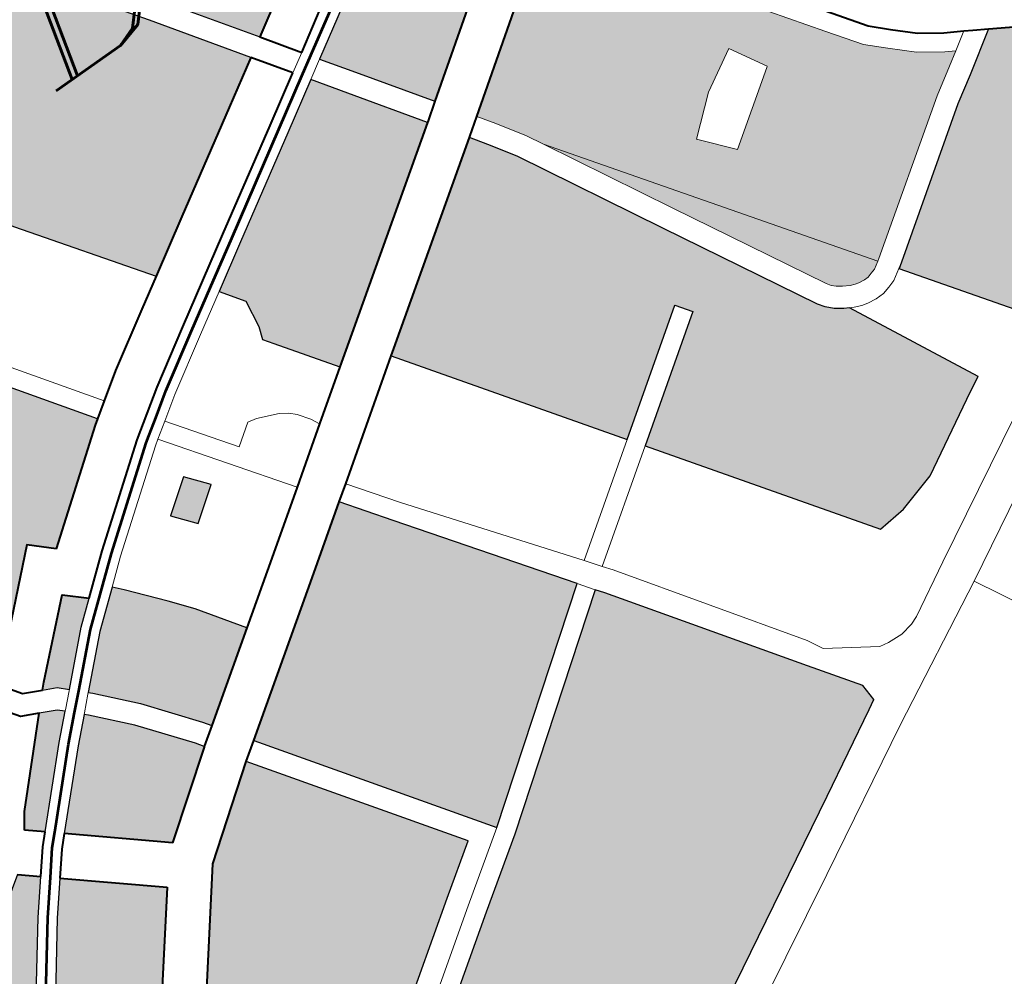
# Model space of a CAD drawing. Header units: metres. Extents: x 149090 to 149776, y 485756 to 486362.
# Tile 74 of 82: x 149593.88 to 149601.6, y 486318.74 to 486326.24. Entities that reach past the tile are written whole.
import ezdxf

# ---------------------------------------------------------------- set-up
doc = ezdxf.new("R2010")
doc.units = ezdxf.units.M
doc.header["$MEASUREMENT"] = 0
for name, color, linetype, lineweight in [('WVB-alg-onderhoek', 7, 'Continuous', 30), ('WVB-pen-brm-dik 018', 6, 'Continuous', 13), ('WVB-pen-brm-dik 050', 6, 'Continuous', 53), ('WVB-pen-dik 035', 1, 'Continuous', 40), ('WVB-raster-20%', 254, 'Continuous', 30), ('WVB-raster-60%', 253, 'Continuous', 30), ('WVB-tekst-dik 035', 1, 'Continuous', 40)]:
    doc.layers.add(name, color=color, linetype=linetype, lineweight=lineweight)
doc.styles.add('1 200   cursief   0.18', font='ITALICS.shx', dxfattribs={"height": 0.36})

# ---------------------------------------------------------------- blocks, each defined once
blk = doc.blocks.new('INZET')
at = {"layer": 'WVB-raster-20%', "extrusion": (0, 0, -1)}
for points in [[(0.045516, -0.038533), (0.044855, -0.038128), (0.043846, -0.037509), (0.042642, -0.036769), (0.043521, -0.035529), (0.04359, -0.035431), (0.044199, -0.034572), (0.044257, -0.034491), (0.044406, -0.03428), (0.045011, -0.03342), (0.04508, -0.033321), (0.045486, -0.032745), (0.046019, -0.031977), (0.046053, -0.032008), (0.04628, -0.032228), (0.048626, -0.033885), (0.048649, -0.033917), (0.048663, -0.033966), (0.048663, -0.034004), (0.048652, -0.034024), (0.048597, -0.034155), (0.04649, -0.037122)], [(0.047469, -0.043486), (0.047015, -0.043167), (0.044136, -0.041144), (0.044895, -0.040049), (0.045247, -0.03954), (0.046024, -0.040016), (0.047615, -0.040985), (0.048337, -0.041426), (0.04808, -0.041792), (0.048146, -0.042234), (0.048213, -0.042433), (0.048102, -0.042588)], [(0.054723, -0.04447), (0.054607, -0.044348), (0.053091, -0.042937), (0.052752, -0.043251), (0.051133, -0.042018), (0.051047, -0.041959), (0.052337, -0.040123), (0.055981, -0.042688)], [(0.042004, -0.050449), (0.04153, -0.050402), (0.040889, -0.050212), (0.039608, -0.0495), (0.039375, -0.04938), (0.040405, -0.047335), (0.040483, -0.047294), (0.040606, -0.047206), (0.040709, -0.047103), (0.040782, -0.046995), (0.042076, -0.044626), (0.043292, -0.042389), (0.043562, -0.041972), (0.043737, -0.041719), (0.046613, -0.043739), (0.046712, -0.043809), (0.044443, -0.04701), (0.042618, -0.045721), (0.042445, -0.045966), (0.044269, -0.047255)], [(0.053851, -0.045172), (0.053137, -0.044483), (0.052773, -0.044184), (0.053089, -0.043892), (0.054114, -0.044846), (0.054201, -0.044937), (0.053991, -0.045035)], [(0.05545, -0.04678), (0.054461, -0.04576), (0.054103, -0.045415), (0.054193, -0.045327), (0.054455, -0.045204), (0.055529, -0.046332), (0.055697, -0.046573)], [(0.049619, -0.050807), (0.046385, -0.048404), (0.048173, -0.045933), (0.048696, -0.045207), (0.04967, -0.045892), (0.051949, -0.047493)], [(0.05351, -0.053173), (0.053076, -0.052796), (0.050895, -0.051261), (0.050109, -0.050719), (0.052235, -0.047695), (0.052237, -0.047696), (0.053588, -0.048702), (0.054731, -0.05017), (0.055075, -0.050642), (0.0551, -0.050695), (0.055121, -0.050796), (0.055121, -0.050907), (0.055121, -0.051033), (0.055102, -0.051136), (0.055049, -0.051261), (0.055004, -0.051348), (0.054809, -0.051587), (0.054197, -0.052309)], [(0.05122, -0.056769), (0.050119, -0.056139), (0.045104, -0.053387), (0.043779, -0.052657), (0.043632, -0.052569), (0.043645, -0.052293), (0.044174, -0.051541), (0.046115, -0.048777), (0.04621, -0.048647), (0.049447, -0.051052), (0.050523, -0.051794), (0.052675, -0.053309), (0.053101, -0.053679), (0.053128, -0.053701), (0.052637, -0.054409), (0.051405, -0.056427)]]:
    blk.add_hatch(color=256, dxfattribs=at).paths.add_polyline_path(points)
at = {"layer": 'WVB-raster-20%'}
for points in [[(-0.049006, -0.040662), (-0.050373, -0.038751), (-0.052118, -0.036236), (-0.052257, -0.03604), (-0.050452, -0.03485), (-0.049277, -0.033927), (-0.048875, -0.033632), (-0.048969, -0.033761), (-0.049013, -0.033917), (-0.049013, -0.034097), (-0.048966, -0.034179), (-0.048904, -0.034326), (-0.046777, -0.037323), (-0.045815, -0.038715), (-0.046545, -0.039162), (-0.048135, -0.040131)], [(-0.043851, -0.040941), (-0.044607, -0.03985), (-0.044948, -0.039357), (-0.044332, -0.038981), (-0.043318, -0.038358), (-0.042349, -0.039871)], [(-0.0507, -0.04421), (-0.050984, -0.043861), (-0.050467, -0.043479), (-0.050183, -0.043828)], [(-0.052351, -0.046921), (-0.052441, -0.046793), (-0.053066, -0.045994), (-0.053586, -0.045431), (-0.053637, -0.045382), (-0.052937, -0.044707), (-0.052381, -0.04425), (-0.052247, -0.044392), (-0.051788, -0.044933), (-0.05151, -0.045277), (-0.051021, -0.045987)], [(-0.037866, -0.049449), (-0.039416, -0.047279), (-0.039389, -0.047262), (-0.037172, -0.0457), (-0.036751, -0.045439), (-0.036102, -0.045016), (-0.035367, -0.045452), (-0.035165, -0.045601), (-0.034914, -0.045827), (-0.034469, -0.046279), (-0.03369, -0.047175)], [(-0.0601, -0.053769), (-0.060122, -0.053754), (-0.060417, -0.053388), (-0.060864, -0.052941), (-0.061864, -0.051529), (-0.062113, -0.051188), (-0.062271, -0.051109), (-0.062436, -0.051109), (-0.062477, -0.051121), (-0.061788, -0.050619), (-0.061965, -0.050376), (-0.062682, -0.050899), (-0.064072, -0.048885), (-0.064307, -0.048549), (-0.063975, -0.048315), (-0.060246, -0.04569), (-0.060236, -0.045704), (-0.059751, -0.04632), (-0.059428, -0.046598), (-0.05873, -0.047107), (-0.058171, -0.047458), (-0.057716, -0.047681), (-0.057564, -0.047736), (-0.057318, -0.047752), (-0.057068, -0.047668), (-0.05678, -0.047482), (-0.056188, -0.047075), (-0.055906, -0.047311), (-0.056311, -0.047811), (-0.057044, -0.0488), (-0.057403, -0.049335), (-0.057844, -0.050016), (-0.058118, -0.050479), (-0.05881, -0.051607), (-0.05936, -0.052513), (-0.059839, -0.053347)], [(-0.053913, -0.048071), (-0.05522, -0.046973), (-0.054249, -0.045973), (-0.053889, -0.045625), (-0.053837, -0.045675), (-0.053333, -0.046221), (-0.052722, -0.047002), (-0.052637, -0.047122), (-0.052647, -0.047129)], [(-0.057309, -0.054669), (-0.057655, -0.054661), (-0.058107, -0.05459), (-0.05842, -0.054512), (-0.058821, -0.054359), (-0.059425, -0.054103), (-0.059799, -0.053967), (-0.059849, -0.053934), (-0.059581, -0.053501), (-0.059101, -0.052666), (-0.058554, -0.051764), (-0.057861, -0.050634), (-0.057589, -0.050174), (-0.057153, -0.0495), (-0.056799, -0.048973), (-0.056074, -0.047995), (-0.055677, -0.047504), (-0.054386, -0.048588), (-0.05529, -0.049749), (-0.055678, -0.050282), (-0.055768, -0.05047), (-0.055821, -0.050725), (-0.055821, -0.050907), (-0.055821, -0.051096), (-0.055777, -0.051338), (-0.055683, -0.051559), (-0.055592, -0.051734), (-0.055348, -0.052035), (-0.054738, -0.052754), (-0.054085, -0.053574), (-0.054102, -0.053583), (-0.054565, -0.053841), (-0.055095, -0.054176), (-0.055482, -0.054342), (-0.055907, -0.054494), (-0.056264, -0.054581), (-0.056619, -0.054644)]]:
    blk.add_hatch(color=256, dxfattribs=at).paths.add_polyline_path(points)
at = {"layer": 'WVB-raster-20%', "extrusion": (0, 0, -1)}
h = blk.add_hatch(color=256, dxfattribs=at)
h.paths.add_polyline_path([(0.039957, -0.047109), (0.03989, -0.047109), (0.039811, -0.047086), (0.039732, -0.047064), (0.03962, -0.046993), (0.039582, -0.04697), (0.037366, -0.045408), (0.036939, -0.045144), (0.036721, -0.045001), (0.036871, -0.044914), (0.037236, -0.044662), (0.037567, -0.044354), (0.037844, -0.044086), (0.038209, -0.043579), (0.039293, -0.042058), (0.040512, -0.040311), (0.040931, -0.039719), (0.043452, -0.041516), (0.043271, -0.041777), (0.042991, -0.04221), (0.042849, -0.042471), (0.041768, -0.044459), (0.040482, -0.046813), (0.040437, -0.04688), (0.040379, -0.046938), (0.040298, -0.046996), (0.040194, -0.047051), (0.040117, -0.047081), (0.040058, -0.047097)])
h.paths.add_polyline_path([(0.04041, -0.044295), (0.039294, -0.043509), (0.039275, -0.043495), (0.039606, -0.042922), (0.040265, -0.043295), (0.040839, -0.04379)], flags=16)
at = {"layer": 'WVB-pen-brm-dik 018'}
for p, q in [((-0.048904, -0.034326), (-0.046777, -0.037323)), ((-0.045516, -0.038533), (-0.04649, -0.037122)), ((-0.046777, -0.037323), (-0.045815, -0.038715)), ((-0.045118, -0.03911), (-0.045516, -0.038533)), ((-0.049006, -0.040662), (-0.050373, -0.038751)), ((-0.045815, -0.038715), (-0.045417, -0.039292)), ((-0.045417, -0.039292), (-0.045118, -0.03911)), ((-0.044948, -0.039357), (-0.045247, -0.03954)), ((-0.044607, -0.03985), (-0.044948, -0.039357)), ((-0.045247, -0.03954), (-0.044895, -0.040049)), ((-0.052092, -0.039951), (-0.050798, -0.041791)), ((-0.050798, -0.041791), (-0.052092, -0.039951)), ((-0.043851, -0.040941), (-0.044607, -0.03985)), ((-0.052337, -0.040123), (-0.051047, -0.041959)), ((-0.044895, -0.040049), (-0.044136, -0.041144)), ((-0.049487, -0.040956), (-0.049006, -0.040662)), ((-0.050377, -0.041505), (-0.049487, -0.040956)), ((-0.044127, -0.041138), (-0.043851, -0.040941)), ((-0.044136, -0.041144), (-0.044127, -0.041138)), ((-0.050798, -0.041791), (-0.050377, -0.041505)), ((-0.048337, -0.041426), (-0.048964, -0.041808)), ((-0.04808, -0.041792), (-0.048337, -0.041426)), ((-0.043452, -0.041516), (-0.043723, -0.041709)), ((-0.043271, -0.041777), (-0.043452, -0.041516)), ((-0.051047, -0.041959), (-0.050798, -0.041791)), ((-0.048964, -0.041808), (-0.049834, -0.042345)), ((-0.048146, -0.042234), (-0.04808, -0.041792)), ((-0.043723, -0.041709), (-0.043737, -0.041719)), ((-0.043737, -0.041719), (-0.043562, -0.041972)), ((-0.042991, -0.04221), (-0.043271, -0.041777)), ((-0.043562, -0.041972), (-0.043292, -0.042389)), ((-0.039293, -0.042058), (-0.038209, -0.043579)), ((-0.048213, -0.042433), (-0.048146, -0.042234)), ((-0.042849, -0.042471), (-0.042991, -0.04221)), ((-0.049834, -0.042345), (-0.050205, -0.042597)), ((-0.048102, -0.042588), (-0.048213, -0.042433)), ((-0.043292, -0.042389), (-0.042076, -0.044626)), ((-0.050205, -0.042597), (-0.050454, -0.042765)), ((-0.050205, -0.042597), (-0.049485, -0.043598)), ((-0.049485, -0.043598), (-0.050205, -0.042597)), ((-0.047469, -0.043486), (-0.048102, -0.042588)), ((-0.03962, -0.046993), (-0.042849, -0.042471)), ((-0.042849, -0.042471), (-0.041768, -0.044459)), ((-0.041768, -0.044459), (-0.042849, -0.042471)), ((-0.050454, -0.042765), (-0.050549, -0.04283)), ((-0.050454, -0.042765), (-0.049105, -0.044639)), ((-0.049105, -0.044639), (-0.050454, -0.042765)), ((-0.050549, -0.04283), (-0.051993, -0.043929)), ((-0.039606, -0.042922), (-0.040265, -0.043295)), ((-0.039275, -0.043495), (-0.039606, -0.042922)), ((-0.049485, -0.043598), (-0.049149, -0.043362)), ((-0.049149, -0.043362), (-0.049485, -0.043598)), ((-0.049149, -0.043362), (-0.049002, -0.043392)), ((-0.049002, -0.043392), (-0.049149, -0.043362)), ((-0.040265, -0.043295), (-0.040839, -0.04379)), ((-0.050467, -0.043479), (-0.050984, -0.043861)), ((-0.050183, -0.043828), (-0.050467, -0.043479)), ((-0.049002, -0.043392), (-0.048668, -0.043536)), ((-0.048668, -0.043536), (-0.049002, -0.043392)), ((-0.048668, -0.043536), (-0.048544, -0.043617)), ((-0.048544, -0.043617), (-0.048668, -0.043536)), ((-0.048245, -0.044033), (-0.047469, -0.043486)), ((-0.04041, -0.044295), (-0.039294, -0.043509)), ((-0.039294, -0.043509), (-0.039275, -0.043495)), ((-0.037616, -0.043889), (-0.037965, -0.043404)), ((-0.048544, -0.043617), (-0.048448, -0.043706)), ((-0.048448, -0.043706), (-0.048544, -0.043617)), ((-0.038209, -0.043579), (-0.037844, -0.044086)), ((-0.0507, -0.04421), (-0.050183, -0.043828)), ((-0.046712, -0.043809), (-0.048451, -0.045034)), ((-0.048448, -0.043706), (-0.048317, -0.043892)), ((-0.048317, -0.043892), (-0.048448, -0.043706)), ((-0.044443, -0.04701), (-0.046712, -0.043809)), ((-0.040839, -0.04379), (-0.04041, -0.044295)), ((-0.051993, -0.043929), (-0.052381, -0.04425)), ((-0.050984, -0.043861), (-0.0507, -0.04421)), ((-0.048317, -0.043892), (-0.048245, -0.044033)), ((-0.048245, -0.044033), (-0.048317, -0.043892)), ((-0.037361, -0.044137), (-0.037616, -0.043889)), ((-0.04886, -0.044466), (-0.048245, -0.044033)), ((-0.037844, -0.044086), (-0.037567, -0.044354)), ((-0.037048, -0.044428), (-0.037361, -0.044137)), ((-0.052381, -0.04425), (-0.052247, -0.044392)), ((-0.054488, -0.044803), (-0.054723, -0.04447)), ((-0.052247, -0.044392), (-0.051788, -0.044933)), ((-0.049105, -0.044639), (-0.04886, -0.044466)), ((-0.041768, -0.044459), (-0.040482, -0.046813)), ((-0.040482, -0.046813), (-0.041768, -0.044459)), ((-0.037567, -0.044354), (-0.037236, -0.044662)), ((-0.036711, -0.04466), (-0.037048, -0.044428)), ((-0.042076, -0.044626), (-0.040782, -0.046995)), ((-0.054969, -0.044729), (-0.054721, -0.04508)), ((-0.050072, -0.04532), (-0.049105, -0.044639)), ((-0.037236, -0.044662), (-0.036871, -0.044914)), ((-0.036439, -0.044818), (-0.036711, -0.04466)), ((-0.054201, -0.044937), (-0.054488, -0.044803)), ((-0.051788, -0.044933), (-0.05151, -0.045277)), ((-0.036871, -0.044914), (-0.036721, -0.045001)), ((-0.036721, -0.045001), (-0.036439, -0.044818)), ((-0.036439, -0.044818), (-0.036721, -0.045001)), ((-0.036314, -0.04489), (-0.036439, -0.044818)), ((-0.036102, -0.045016), (-0.036314, -0.04489)), ((-0.054721, -0.04508), (-0.054455, -0.045204)), ((-0.053991, -0.045035), (-0.054201, -0.044937)), ((-0.053851, -0.045172), (-0.053991, -0.045035)), ((-0.048451, -0.045034), (-0.048696, -0.045207)), ((-0.048451, -0.045034), (-0.047929, -0.045759)), ((-0.047929, -0.045759), (-0.048451, -0.045034)), ((-0.036721, -0.045001), (-0.036939, -0.045144)), ((-0.036751, -0.045439), (-0.036102, -0.045016)), ((-0.054455, -0.045204), (-0.054193, -0.045327)), ((-0.054085, -0.045398), (-0.053869, -0.045189)), ((-0.053869, -0.045189), (-0.053851, -0.045172)), ((-0.048696, -0.045207), (-0.048173, -0.045933)), ((-0.036939, -0.045144), (-0.037366, -0.045408)), ((-0.054193, -0.045327), (-0.054103, -0.045415)), ((-0.054103, -0.045415), (-0.054085, -0.045398)), ((-0.053637, -0.045382), (-0.053655, -0.045399)), ((-0.053586, -0.045431), (-0.053637, -0.045382)), ((-0.05151, -0.045277), (-0.051021, -0.045987)), ((-0.051021, -0.045987), (-0.050072, -0.04532)), ((-0.053655, -0.045399), (-0.053871, -0.045608)), ((-0.053066, -0.045994), (-0.053586, -0.045431)), ((-0.037366, -0.045408), (-0.039582, -0.04697)), ((-0.037172, -0.0457), (-0.036751, -0.045439)), ((-0.053871, -0.045608), (-0.053889, -0.045625)), ((-0.053889, -0.045625), (-0.053837, -0.045675)), ((-0.053837, -0.045675), (-0.053333, -0.046221)), ((-0.039389, -0.047262), (-0.037172, -0.0457)), ((-0.047929, -0.045759), (-0.04609, -0.048174)), ((-0.04609, -0.048174), (-0.047929, -0.045759)), ((-0.042618, -0.045721), (-0.044443, -0.04701)), ((-0.042445, -0.045966), (-0.042618, -0.045721)), ((-0.052441, -0.046793), (-0.053066, -0.045994)), ((-0.048173, -0.045933), (-0.046385, -0.048404)), ((-0.044269, -0.047255), (-0.042445, -0.045966)), ((-0.053333, -0.046221), (-0.052722, -0.047002)), ((-0.052637, -0.047122), (-0.052351, -0.046921)), ((-0.052351, -0.046921), (-0.052441, -0.046793)), ((-0.040482, -0.046813), (-0.040437, -0.04688)), ((-0.040437, -0.04688), (-0.040482, -0.046813)), ((-0.040437, -0.04688), (-0.040379, -0.046938)), ((-0.040379, -0.046938), (-0.040437, -0.04688)), ((-0.040379, -0.046938), (-0.040298, -0.046996)), ((-0.040298, -0.046996), (-0.040379, -0.046938)), ((-0.052722, -0.047002), (-0.052637, -0.047122)), ((-0.04609, -0.048174), (-0.044443, -0.04701)), ((-0.044443, -0.04701), (-0.04609, -0.048174)), ((-0.040782, -0.046995), (-0.040709, -0.047103)), ((-0.040298, -0.046996), (-0.040194, -0.047051)), ((-0.040194, -0.047051), (-0.040298, -0.046996)), ((-0.040194, -0.047051), (-0.040117, -0.047081)), ((-0.040117, -0.047081), (-0.040194, -0.047051)), ((-0.040117, -0.047081), (-0.040058, -0.047097)), ((-0.040058, -0.047097), (-0.040117, -0.047081)), ((-0.040058, -0.047097), (-0.039957, -0.047109)), ((-0.039957, -0.047109), (-0.040058, -0.047097)), ((-0.03989, -0.047109), (-0.039811, -0.047086)), ((-0.039811, -0.047086), (-0.03989, -0.047109)), ((-0.039811, -0.047086), (-0.039732, -0.047064)), ((-0.039732, -0.047064), (-0.039811, -0.047086)), ((-0.039732, -0.047064), (-0.03962, -0.046993)), ((-0.03962, -0.046993), (-0.039732, -0.047064)), ((-0.039582, -0.04697), (-0.03962, -0.046993)), ((-0.040709, -0.047103), (-0.040606, -0.047206)), ((-0.040606, -0.047206), (-0.040483, -0.047294)), ((-0.039957, -0.047109), (-0.03989, -0.047109)), ((-0.03989, -0.047109), (-0.039957, -0.047109)), ((-0.044269, -0.047255), (-0.045909, -0.048413)), ((-0.045909, -0.048413), (-0.044269, -0.047255)), ((-0.042004, -0.050449), (-0.044269, -0.047255)), ((-0.040483, -0.047294), (-0.040405, -0.047335)), ((-0.040339, -0.04737), (-0.040405, -0.047335)), ((-0.040405, -0.047335), (-0.039375, -0.04938)), ((-0.040405, -0.047335), (-0.040339, -0.04737)), ((-0.040226, -0.047414), (-0.040339, -0.04737)), ((-0.040339, -0.04737), (-0.040226, -0.047414)), ((-0.039589, -0.047387), (-0.039715, -0.047423)), ((-0.039715, -0.047423), (-0.039589, -0.047387)), ((-0.039416, -0.047279), (-0.039589, -0.047387)), ((-0.039589, -0.047387), (-0.039416, -0.047279)), ((-0.039416, -0.047279), (-0.039389, -0.047262)), ((-0.037866, -0.049449), (-0.039416, -0.047279)), ((-0.051949, -0.047493), (-0.052235, -0.047695)), ((-0.049619, -0.050807), (-0.051949, -0.047493)), ((-0.040125, -0.047441), (-0.040226, -0.047414)), ((-0.040226, -0.047414), (-0.040125, -0.047441)), ((-0.039978, -0.047459), (-0.040125, -0.047441)), ((-0.040125, -0.047441), (-0.039978, -0.047459)), ((-0.039841, -0.047459), (-0.039978, -0.047459)), ((-0.039978, -0.047459), (-0.039841, -0.047459)), ((-0.039715, -0.047423), (-0.039841, -0.047459)), ((-0.039841, -0.047459), (-0.039715, -0.047423)), ((-0.052235, -0.047695), (-0.050109, -0.050719)), ((-0.04609, -0.048174), (-0.045909, -0.048413)), ((-0.045909, -0.048413), (-0.04609, -0.048174)), ((-0.046385, -0.048404), (-0.049619, -0.050807)), ((-0.04621, -0.048647), (-0.046385, -0.048404)), ((-0.046385, -0.048404), (-0.04621, -0.048647)), ((-0.045909, -0.048413), (-0.0458, -0.048556)), ((-0.0458, -0.048556), (-0.045909, -0.048413)), ((-0.0458, -0.048556), (-0.043954, -0.051212)), ((-0.043954, -0.051212), (-0.0458, -0.048556)), ((-0.049447, -0.051052), (-0.04621, -0.048647)), ((-0.04621, -0.048647), (-0.046115, -0.048777)), ((-0.046115, -0.048777), (-0.044174, -0.051541)), ((-0.039375, -0.04938), (-0.039608, -0.0495)), ((-0.041503, -0.05143), (-0.037866, -0.049449)), ((-0.037866, -0.049449), (-0.041503, -0.05143)), ((-0.039608, -0.0495), (-0.040889, -0.050212)), ((-0.040889, -0.050212), (-0.04153, -0.050402)), ((-0.04153, -0.050402), (-0.042004, -0.050449)), ((-0.050109, -0.050719), (-0.050895, -0.051261)), ((-0.049619, -0.050807), (-0.050695, -0.051548)), ((-0.050695, -0.051548), (-0.049619, -0.050807)), ((-0.041277, -0.051961), (-0.039262, -0.05086)), ((-0.039262, -0.05086), (-0.041277, -0.051961)), ((-0.050523, -0.051794), (-0.049447, -0.051052)), ((-0.050895, -0.051261), (-0.053076, -0.052796)), ((-0.043954, -0.051212), (-0.043822, -0.051462)), ((-0.043822, -0.051462), (-0.043954, -0.051212)), ((-0.050695, -0.051548), (-0.05286, -0.053072)), ((-0.05286, -0.053072), (-0.050695, -0.051548)), ((-0.044174, -0.051541), (-0.043645, -0.052293)), ((-0.043822, -0.051462), (-0.043073, -0.051948)), ((-0.043073, -0.051948), (-0.043822, -0.051462)), ((-0.042335, -0.051897), (-0.041503, -0.05143)), ((-0.041503, -0.05143), (-0.042335, -0.051897)), ((-0.052675, -0.053309), (-0.050523, -0.051794)), ((-0.043518, -0.053134), (-0.041277, -0.051961)), ((-0.041277, -0.051961), (-0.043518, -0.053134)), ((-0.043073, -0.051948), (-0.042929, -0.051975)), ((-0.042929, -0.051975), (-0.043073, -0.051948)), ((-0.042929, -0.051975), (-0.042679, -0.051988)), ((-0.042679, -0.051988), (-0.042929, -0.051975)), ((-0.042679, -0.051988), (-0.042469, -0.051948)), ((-0.042469, -0.051948), (-0.042679, -0.051988)), ((-0.042469, -0.051948), (-0.042335, -0.051897)), ((-0.042335, -0.051897), (-0.042469, -0.051948)), ((-0.041277, -0.051961), (-0.040013, -0.054289)), ((-0.040013, -0.054289), (-0.041277, -0.051961)), ((-0.043645, -0.052293), (-0.043632, -0.052569)), ((-0.043632, -0.052569), (-0.043779, -0.052657)), ((-0.043779, -0.052657), (-0.045104, -0.053387)), ((-0.045815, -0.054392), (-0.043518, -0.053134)), ((-0.043518, -0.053134), (-0.045815, -0.054392)), ((-0.045104, -0.053387), (-0.050119, -0.056139)), ((-0.050993, -0.057188), (-0.045815, -0.054392)), ((-0.045815, -0.054392), (-0.050993, -0.057188))]:
    blk.add_line(p, q, dxfattribs=at)
at = {"layer": 'WVB-pen-brm-dik 050'}
for p, q in [((-0.045325, -0.039412), (-0.045026, -0.039229)), ((-0.050538, -0.042641), (-0.050289, -0.042473)), ((-0.053993, -0.045517), (-0.053741, -0.045274))]:
    blk.add_line(p, q, dxfattribs=at)
at = {"layer": 'WVB-pen-brm-dik 050', "flags": 128}
for points in [[(-0.045026, -0.039229), (-0.044411, -0.038853), (-0.043397, -0.03823)], [(-0.048416, -0.041298), (-0.047693, -0.040857), (-0.046102, -0.039888), (-0.045325, -0.039412)], [(-0.050289, -0.042473), (-0.049915, -0.042219), (-0.049043, -0.041681), (-0.048416, -0.041298)], [(-0.052477, -0.044134), (-0.052086, -0.043812), (-0.050637, -0.042708), (-0.050538, -0.042641)], [(-0.053741, -0.045274), (-0.053037, -0.044595), (-0.052477, -0.044134)], [(-0.055327, -0.046869), (-0.054355, -0.045866), (-0.053993, -0.045517)], [(-0.055793, -0.047409), (-0.055502, -0.04705), (-0.055327, -0.046869)], [(-0.059977, -0.053855), (-0.05971, -0.053424), (-0.05923, -0.052589), (-0.058682, -0.051685), (-0.057989, -0.050557), (-0.057717, -0.050095), (-0.057278, -0.049418), (-0.056922, -0.048887), (-0.056192, -0.047903), (-0.055793, -0.047409)]]:
    blk.add_lwpolyline(points, dxfattribs=at)
at = {"layer": 'WVB-pen-dik 035', "flags": 128}
for points in [[(-0.043846, -0.037509), (-0.044855, -0.038128), (-0.045516, -0.038533)], [(-0.045118, -0.03911), (-0.044489, -0.038725), (-0.04348, -0.038105)], [(-0.045516, -0.038533), (-0.045118, -0.03911)], [(-0.045815, -0.038715), (-0.046545, -0.039162), (-0.048135, -0.040131), (-0.049006, -0.040662)], [(-0.045417, -0.039292), (-0.045815, -0.038715)], [(-0.052773, -0.044184), (-0.052179, -0.043694), (-0.050725, -0.042586), (-0.049997, -0.042093), (-0.049121, -0.041553), (-0.047771, -0.040729), (-0.046181, -0.03976), (-0.045417, -0.039292)], [(-0.040686, -0.039545), (-0.040267, -0.040138), (-0.039048, -0.041885), (-0.037965, -0.043404), (-0.037616, -0.043889), (-0.037361, -0.044137), (-0.037048, -0.044428), (-0.036711, -0.04466), (-0.036439, -0.044818)], [(-0.043452, -0.041516), (-0.040931, -0.039719)], [(-0.042349, -0.039871), (-0.043851, -0.040941)], [(-0.049006, -0.040662), (-0.049487, -0.040956), (-0.050377, -0.041505), (-0.050798, -0.041791)], [(-0.043851, -0.040941), (-0.044127, -0.041138), (-0.044136, -0.041144)], [(-0.044136, -0.041144), (-0.047015, -0.043167), (-0.047469, -0.043486)], [(-0.043737, -0.041719), (-0.043723, -0.041709), (-0.043452, -0.041516)], [(-0.050798, -0.041791), (-0.051047, -0.041959)], [(-0.046712, -0.043809), (-0.046613, -0.043739), (-0.043737, -0.041719)], [(-0.051047, -0.041959), (-0.051133, -0.042018), (-0.052752, -0.043251)], [(-0.052752, -0.043251), (-0.053091, -0.042937), (-0.054607, -0.044348), (-0.054723, -0.04447)], [(-0.047469, -0.043486), (-0.048245, -0.044033)], [(-0.048451, -0.045034), (-0.046712, -0.043809)], [(-0.054201, -0.044937), (-0.054114, -0.044846), (-0.053089, -0.043892), (-0.052773, -0.044184)], [(-0.048245, -0.044033), (-0.04886, -0.044466)], [(-0.054723, -0.04447), (-0.054488, -0.044803), (-0.054201, -0.044937)], [(-0.04886, -0.044466), (-0.049105, -0.044639)], [(-0.054455, -0.045204), (-0.054721, -0.04508), (-0.054969, -0.044729)], [(-0.049105, -0.044639), (-0.050072, -0.04532), (-0.051021, -0.045987)], [(-0.036439, -0.044818), (-0.036314, -0.04489), (-0.036102, -0.045016)], [(-0.048696, -0.045207), (-0.048451, -0.045034)], [(-0.036102, -0.045016), (-0.035367, -0.045452), (-0.035165, -0.045601), (-0.034914, -0.045827), (-0.034469, -0.046279), (-0.03369, -0.047175)], [(-0.055697, -0.046573), (-0.055529, -0.046332), (-0.054455, -0.045204)], [(-0.051949, -0.047493), (-0.04967, -0.045892), (-0.048696, -0.045207)], [(-0.051021, -0.045987), (-0.052351, -0.046921)], [(-0.05545, -0.04678), (-0.055697, -0.046573)], [(-0.055906, -0.047311), (-0.055615, -0.04695), (-0.05545, -0.04678)], [(-0.052351, -0.046921), (-0.052637, -0.047122)], [(-0.056188, -0.047075), (-0.055906, -0.047311)], [(-0.05522, -0.046973), (-0.05539, -0.047149), (-0.055677, -0.047504)], [(-0.053913, -0.048071), (-0.05522, -0.046973)], [(-0.052637, -0.047122), (-0.052647, -0.047129), (-0.053913, -0.048071)], [(-0.055677, -0.047504), (-0.054386, -0.048588)], [(-0.052235, -0.047695), (-0.051949, -0.047493)], [(-0.053588, -0.048702), (-0.052237, -0.047696), (-0.052235, -0.047695)], [(-0.054386, -0.048588), (-0.05529, -0.049749), (-0.055678, -0.050282), (-0.055768, -0.05047), (-0.055821, -0.050725), (-0.055821, -0.050907), (-0.055821, -0.051096), (-0.055777, -0.051338), (-0.055683, -0.051559), (-0.055592, -0.051734), (-0.055348, -0.052035), (-0.054738, -0.052754), (-0.054085, -0.053574)], [(-0.05351, -0.053173), (-0.054197, -0.052309), (-0.054809, -0.051587), (-0.055004, -0.051348), (-0.055049, -0.051261), (-0.055102, -0.051136), (-0.055121, -0.051033), (-0.055121, -0.050907), (-0.055121, -0.050796), (-0.0551, -0.050695), (-0.055075, -0.050642), (-0.054731, -0.05017), (-0.053588, -0.048702)]]:
    blk.add_lwpolyline(points, dxfattribs=at)
at = {"layer": 'WVB-raster-20%', "flags": 128}
for points in [[(-0.042642, -0.036769), (-0.043521, -0.035529), (-0.04359, -0.035431), (-0.044199, -0.034572), (-0.044257, -0.034491), (-0.044406, -0.03428), (-0.045011, -0.03342), (-0.04508, -0.033321), (-0.045486, -0.032745), (-0.046019, -0.031977), (-0.046053, -0.032008), (-0.04628, -0.032228), (-0.048626, -0.033885), (-0.048649, -0.033917), (-0.048663, -0.033966), (-0.048663, -0.034004), (-0.048652, -0.034024), (-0.048597, -0.034155), (-0.04649, -0.037122), (-0.045516, -0.038533), (-0.044855, -0.038128), (-0.043846, -0.037509)], [(-0.045815, -0.038715), (-0.046777, -0.037323), (-0.048904, -0.034326), (-0.048966, -0.034179), (-0.049013, -0.034097), (-0.049013, -0.033917), (-0.048969, -0.033761), (-0.048875, -0.033632), (-0.049277, -0.033927), (-0.050452, -0.03485), (-0.052257, -0.03604), (-0.052118, -0.036236), (-0.050373, -0.038751), (-0.049006, -0.040662), (-0.048135, -0.040131), (-0.046545, -0.039162)], [(-0.042349, -0.039871), (-0.043318, -0.038358), (-0.044332, -0.038981), (-0.044948, -0.039357), (-0.044607, -0.03985), (-0.043851, -0.040941)], [(-0.047469, -0.043486), (-0.047015, -0.043167), (-0.044136, -0.041144), (-0.044895, -0.040049), (-0.045247, -0.03954), (-0.046024, -0.040016), (-0.047615, -0.040985), (-0.048337, -0.041426), (-0.04808, -0.041792), (-0.048146, -0.042234), (-0.048213, -0.042433), (-0.048102, -0.042588)], [(-0.052752, -0.043251), (-0.051133, -0.042018), (-0.051047, -0.041959), (-0.052337, -0.040123), (-0.055981, -0.042688), (-0.054723, -0.04447), (-0.054607, -0.044348), (-0.053091, -0.042937)], [(-0.040405, -0.047335), (-0.040483, -0.047294), (-0.040606, -0.047206), (-0.040709, -0.047103), (-0.040782, -0.046995), (-0.042076, -0.044626), (-0.043292, -0.042389), (-0.043562, -0.041972), (-0.043737, -0.041719), (-0.046613, -0.043739), (-0.046712, -0.043809), (-0.044443, -0.04701), (-0.042618, -0.045721), (-0.042445, -0.045966), (-0.044269, -0.047255), (-0.042004, -0.050449), (-0.04153, -0.050402), (-0.040889, -0.050212), (-0.039608, -0.0495), (-0.039375, -0.04938)], [(-0.0507, -0.04421), (-0.050183, -0.043828), (-0.050467, -0.043479), (-0.050984, -0.043861)], [(-0.053851, -0.045172), (-0.053137, -0.044483), (-0.052773, -0.044184), (-0.053089, -0.043892), (-0.054114, -0.044846), (-0.054201, -0.044937), (-0.053991, -0.045035)], [(-0.051021, -0.045987), (-0.05151, -0.045277), (-0.051788, -0.044933), (-0.052247, -0.044392), (-0.052381, -0.04425), (-0.052937, -0.044707), (-0.053637, -0.045382), (-0.053586, -0.045431), (-0.053066, -0.045994), (-0.052441, -0.046793), (-0.052351, -0.046921)], [(-0.03369, -0.047175), (-0.034469, -0.046279), (-0.034914, -0.045827), (-0.035165, -0.045601), (-0.035367, -0.045452), (-0.036102, -0.045016), (-0.036751, -0.045439), (-0.037172, -0.0457), (-0.039389, -0.047262), (-0.039416, -0.047279), (-0.037866, -0.049449)], [(-0.05545, -0.04678), (-0.054461, -0.04576), (-0.054103, -0.045415), (-0.054193, -0.045327), (-0.054455, -0.045204), (-0.055529, -0.046332), (-0.055697, -0.046573)], [(-0.046385, -0.048404), (-0.048173, -0.045933), (-0.048696, -0.045207), (-0.04967, -0.045892), (-0.051949, -0.047493), (-0.049619, -0.050807)], [(-0.052637, -0.047122), (-0.052722, -0.047002), (-0.053333, -0.046221), (-0.053837, -0.045675), (-0.053889, -0.045625), (-0.054249, -0.045973), (-0.05522, -0.046973), (-0.053913, -0.048071), (-0.052647, -0.047129)], [(-0.05351, -0.053173), (-0.053076, -0.052796), (-0.050895, -0.051261), (-0.050109, -0.050719), (-0.052235, -0.047695), (-0.052237, -0.047696), (-0.053588, -0.048702), (-0.054731, -0.05017), (-0.055075, -0.050642), (-0.0551, -0.050695), (-0.055121, -0.050796), (-0.055121, -0.050907), (-0.055121, -0.051033), (-0.055102, -0.051136), (-0.055049, -0.051261), (-0.055004, -0.051348), (-0.054809, -0.051587), (-0.054197, -0.052309)], [(-0.05122, -0.056769), (-0.050119, -0.056139), (-0.045104, -0.053387), (-0.043779, -0.052657), (-0.043632, -0.052569), (-0.043645, -0.052293), (-0.044174, -0.051541), (-0.046115, -0.048777), (-0.04621, -0.048647), (-0.049447, -0.051052), (-0.050523, -0.051794), (-0.052675, -0.053309), (-0.053101, -0.053679), (-0.053128, -0.053701), (-0.052637, -0.054409), (-0.051405, -0.056427)]]:
    blk.add_lwpolyline(points, close=True, dxfattribs=at)
for points in [[(-0.057044, -0.0488), (-0.056311, -0.047811), (-0.055906, -0.047311), (-0.056188, -0.047075), (-0.05678, -0.047482), (-0.057068, -0.047668), (-0.057318, -0.047752), (-0.057564, -0.047736), (-0.057716, -0.047681), (-0.058171, -0.047458), (-0.05873, -0.047107), (-0.059428, -0.046598), (-0.059751, -0.04632), (-0.060236, -0.045704), (-0.060246, -0.04569), (-0.063975, -0.048315)], [(-0.05529, -0.049749), (-0.054386, -0.048588), (-0.055677, -0.047504), (-0.056074, -0.047995), (-0.056799, -0.048973)]]:
    blk.add_lwpolyline(points, dxfattribs=at)
at = {"layer": 'WVB-tekst-dik 035', "style": '1 200   cursief   0.18'}
blk.add_text('ALMERE-BUITEN', height=0.0024, dxfattribs=at).set_placement((-0.065377, -0.037383))

msp = doc.modelspace()

# ---------------------------------------------------------------- linework, layer by layer
at = {"layer": 'WVB-alg-onderhoek', "lineweight": 40, "ltscale": 500}
msp.add_3dface([(149266.0511, 485765.9943), (149768.6553, 486120.415), (149603.259, 486354.9637), (149100.6548, 486000.543)], dxfattribs=at)

# ---------------------------------------------------------------- block references
at = {"layer": 'WVB-raster-60%', "xscale": 500.0000000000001, "yscale": 500.0000000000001, "zscale": 500.0000000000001, "rotation": 35.19028839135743}
msp.add_blockref('INZET', (149603.259, 486354.9637), dxfattribs=at)

doc.saveas('drawing.dxf')
